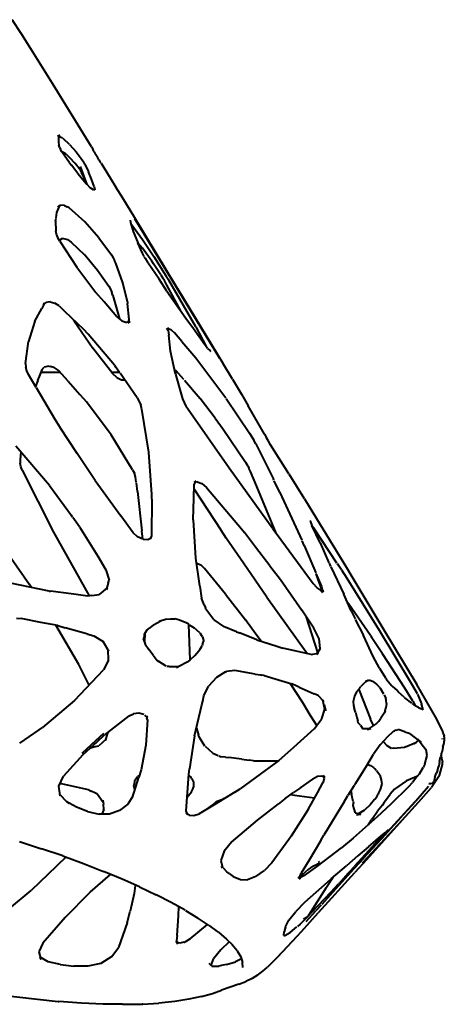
# Model space of a CAD drawing. Header units: millimetres. Extents: x -166 to 173, y 1304 to 2115.
# Tile 3 of 4: x 41 to 173, y 1304 to 1610. Entities that reach past the tile are written whole.
import ezdxf

# ---------------------------------------------------------------- set-up
doc = ezdxf.new("R2010")
doc.units = ezdxf.units.MM
doc.layers.add('E-LITE-EQPM', color=2, linetype='Continuous', lineweight=40, true_color=0xffff00)
doc.layers.add('G-IMPT', color=7, linetype='Continuous', lineweight=40)

# ---------------------------------------------------------------- blocks, each defined once
blk = doc.blocks.new('ZAHA LIGHT white pendant')
at = {"layer": 'E-LITE-EQPM'}
for p, q in [((53.56, -615.18), (47.61, -615.18)), ((72.05, -615.18), (69.56, -615.18)), ((89.99, -615.18), (89.16, -615.18))]:
    blk.add_line(p, q, dxfattribs=at)
at = {"layer": 'G-IMPT', "color": 250, "true_color": 0x404040}
for p, q in [((41.6, -510.27), (38.57, -505.67)), ((44.43, -514.75), (41.6, -510.27)), ((51.15, -525.5), (44.43, -514.75)), ((63.18, -545.1), (51.15, -525.5)), ((53.39, -541.46), (52.68, -541.97)), ((52.99, -542.07), (52.94, -543.72)), ((52.94, -543.72), (53.06, -544.51)), ((52.99, -542.07), (53.06, -541.98)), ((53.12, -541.88), (53.06, -541.98)), ((53.48, -541.98), (53.06, -541.98)), ((53.12, -541.88), (53.39, -541.46)), ((53.48, -541.98), (54.18, -542.38)), ((54.54, -542.6), (54.39, -542.51)), ((56.39, -544.36), (54.54, -542.6)), ((53.27, -545.2), (53.06, -544.51)), ((53.27, -545.2), (53.59, -545.92)), ((54.03, -546.66), (53.59, -545.92)), ((56.42, -550.09), (54.03, -546.66)), ((55.31, -547.37), (54.15, -546.66)), ((56.39, -544.36), (58.51, -546.73)), ((58.51, -546.73), (60.02, -548.71)), ((63.18, -545.1), (63.75, -546.11)), ((64.05, -546.63), (63.75, -546.11)), ((64.05, -546.63), (64.41, -547.26)), ((55.31, -547.37), (56.44, -548.42)), ((56.44, -548.42), (58.07, -550.24)), ((60.02, -548.71), (60.8, -549.92)), ((61.13, -550.53), (60.8, -549.92)), ((65.15, -548.52), (64.41, -547.26)), ((65.53, -549.17), (65.15, -548.52)), ((65.53, -549.17), (65.94, -549.84)), ((66.18, -550.22), (65.94, -549.84)), ((56.42, -550.09), (56.98, -550.8)), ((58.96, -553.43), (56.98, -550.8)), ((58.63, -550.96), (58.07, -550.24)), ((59.56, -552.18), (58.63, -550.96)), ((59.56, -552.18), (59.8, -552.54)), ((59.74, -551.25), (61.72, -556.76)), ((59.74, -551.25), (61.74, -556.78)), ((59.8, -552.54), (60.17, -553.18)), ((61.13, -550.53), (62.28, -552.9)), ((63.27, -555.2), (62.28, -552.9)), ((66.18, -550.22), (69, -554.73)), ((58.96, -553.43), (61.62, -556.66)), ((60.48, -553.83), (60.17, -553.18)), ((60.48, -553.83), (61.65, -556.66)), ((64.07, -557.42), (63.27, -555.2)), ((69, -554.73), (70.81, -557.64)), ((61.62, -556.66), (62.78, -557.83)), ((63.87, -558.5), (62.78, -557.83)), ((64.27, -558.52), (63.87, -558.5)), ((64.07, -557.42), (64.26, -558.5)), ((72.9, -561.06), (70.81, -557.64)), ((76.64, -567.15), (72.9, -561.06)), ((52.46, -565.55), (53.38, -563.34)), ((52.81, -563.78), (53.6, -563.2)), ((53.38, -563.34), (52.81, -563.78)), ((54.87, -563.29), (53.6, -563.2)), ((54.87, -563.29), (55.71, -563.75)), ((56.31, -564.09), (55.71, -563.75)), ((61.12, -568.39), (56.31, -564.09)), ((52.06, -568.19), (52.21, -567.25)), ((52.06, -568.19), (52.17, -571.15)), ((52.22, -567.16), (52.46, -565.55)), ((75.2, -567.89), (75.28, -568.61)), ((89.96, -589.05), (76.64, -567.15)), ((103.06, -610.81), (76.67, -567.43)), ((76.67, -567.43), (88.01, -586.06)), ((52.4, -572.22), (52.17, -571.15)), ((65.5, -573.34), (61.12, -568.39)), ((75.28, -568.61), (76.18, -571.4)), ((75.74, -569.38), (75.42, -569.03)), ((75.74, -569.38), (79.09, -573.9)), ((52.8, -573.31), (52.4, -572.22)), ((53.37, -574.41), (52.82, -573.35)), ((53.37, -574.41), (58.63, -582.47)), ((53.46, -574.31), (53.49, -574.22)), ((53.81, -573.82), (53.49, -574.22)), ((54.12, -573.43), (53.55, -573.9)), ((54.56, -573.61), (53.55, -573.9)), ((53.92, -573.68), (54.12, -573.43)), ((54.56, -573.61), (55.74, -573.9)), ((55.74, -573.9), (56.96, -574.68)), ((65.5, -573.34), (69.42, -578.68)), ((76.18, -571.4), (77.47, -574.61)), ((79.09, -573.9), (82.6, -579.2)), ((56.96, -574.68), (61.09, -578.64)), ((77.47, -574.61), (77.61, -574.91)), ((77.61, -574.91), (79.01, -576.61)), ((79.06, -578.17), (77.61, -574.91)), ((81.92, -580.56), (79.01, -576.61)), ((61.24, -578.79), (61.09, -578.64)), ((61.24, -578.79), (65.13, -583.42)), ((69.42, -578.68), (69.95, -579.53)), ((69.95, -579.53), (70.41, -580.39)), ((70.78, -581.24), (70.41, -580.39)), ((79.57, -579.17), (79.06, -578.17)), ((79.6, -579.22), (79.84, -579.64)), ((79.84, -579.64), (80.76, -581.16)), ((82.5, -581.44), (81.92, -580.56)), ((82.6, -579.2), (86.44, -585.25)), ((58.63, -582.47), (64.58, -590.31)), ((65.13, -583.42), (68.56, -588.41)), ((72.94, -587.38), (70.78, -581.24)), ((84.2, -586.21), (80.81, -581.24)), ((84.78, -584.88), (82.5, -581.45)), ((86.65, -589.89), (84.2, -586.21)), ((84.78, -584.88), (85.39, -585.84)), ((85.85, -586.62), (85.39, -585.84)), ((86.53, -587.8), (85.85, -586.62)), ((86.44, -585.25), (87.23, -586.54)), ((91.82, -594.37), (87.23, -586.54)), ((103.06, -610.81), (88.01, -586.06)), ((68.56, -588.41), (69.09, -589.34)), ((69.09, -589.34), (69.53, -590.29)), ((74.37, -593.21), (72.94, -587.38)), ((90.92, -596.01), (86.53, -587.8)), ((89.96, -589.05), (104.01, -612.22)), ((67.17, -593.23), (64.58, -590.31)), ((69.89, -591.22), (69.53, -590.29)), ((69.89, -591.22), (71.91, -598.51)), ((86.65, -589.89), (92.55, -598.35)), ((45.64, -599.19), (47.77, -595.3)), ((48.68, -593.61), (47.77, -595.3)), ((48.23, -594.15), (49.11, -593.45)), ((48.68, -593.61), (48.23, -594.15)), ((50.37, -593.27), (49.11, -593.45)), ((50.37, -593.27), (51.8, -593.63)), ((53.16, -594.49), (51.8, -593.63)), ((53.16, -594.49), (54.85, -596.11)), ((71.09, -597.84), (67.17, -593.23)), ((74.37, -593.21), (74.44, -593.75)), ((74.95, -598.7), (74.44, -593.75)), ((95.61, -601.02), (91.82, -594.37)), ((54.85, -596.11), (60.74, -601.75)), ((57.99, -599.3), (57.75, -598.88)), ((71.09, -597.84), (72.63, -599.11)), ((74.6, -599.82), (74.95, -598.7)), ((92.55, -598.35), (94.86, -601.49)), ((45.64, -599.19), (44.59, -602.53)), ((57.99, -599.3), (63.6, -607.6)), ((62.24, -603.26), (60.74, -601.75)), ((72.63, -599.11), (74.16, -599.63)), ((75.22, -599.31), (74.16, -599.63)), ((74.6, -599.82), (75.22, -599.31)), ((86.47, -601.82), (87.18, -601.31)), ((86.47, -601.82), (87.08, -601.6)), ((87.03, -602.12), (87.18, -601.31)), ((88.03, -602), (87.12, -601.62)), ((94.86, -601.49), (98.38, -606.52)), ((95.61, -601.02), (98.81, -607.07)), ((44.59, -602.53), (43.62, -605.49)), ((70.34, -612.86), (62.24, -603.26)), ((87.03, -602.12), (87.25, -603.62)), ((87.78, -608.56), (87.25, -603.62)), ((88.03, -602), (88.95, -602.83)), ((91.25, -605.5), (88.95, -602.83)), ((42.73, -612.34), (43.62, -605.49)), ((69.8, -615.59), (63.6, -607.6)), ((91.25, -605.5), (95.57, -610.59)), ((99.28, -607.67), (98.38, -606.52)), ((99.28, -607.67), (99.97, -608.34)), ((89.25, -615.69), (87.78, -608.56)), ((95.57, -610.59), (97.21, -612.63)), ((99.97, -608.34), (100.21, -608.38)), ((100.03, -608.59), (100.3, -608.41)), ((100.3, -608.41), (100.21, -608.38)), ((42.73, -612.34), (42.8, -613.46)), ((43.1, -614.61), (42.8, -613.46)), ((46.61, -617.62), (47.99, -614.08)), ((47.57, -614.55), (48.51, -613.55)), ((47.57, -614.55), (47.99, -614.08)), ((49.95, -613.19), (48.51, -613.55)), ((49.95, -613.19), (50.45, -613.3)), ((51.57, -613.6), (50.45, -613.3)), ((51.57, -613.6), (53.05, -614.66)), ((70.34, -612.86), (70.69, -613.35)), ((71.96, -615.18), (70.69, -613.35)), ((88.93, -614.16), (89.2, -614.38)), ((97.21, -612.63), (104.93, -623.03)), ((106.99, -617.24), (104.01, -612.22)), ((43.62, -615.76), (43.1, -614.61)), ((46.03, -619.8), (43.62, -615.76)), ((55.99, -617.87), (53.05, -614.66)), ((71.08, -616.76), (69.8, -615.59)), ((71.08, -616.76), (72.49, -617.39)), ((77.42, -623.06), (72.11, -615.39)), ((89.26, -615.71), (91.52, -623.38)), ((91.92, -617.36), (89.4, -614.54)), ((46.61, -617.62), (45.85, -619.5)), ((46.03, -619.8), (51.89, -629.62)), ((55.99, -617.87), (59.64, -621.95)), ((72.49, -617.39), (73.42, -617.39)), ((92.09, -617.57), (96.96, -623.28)), ((106.99, -617.24), (109.75, -621.86)), ((59.64, -621.95), (61.66, -624.25)), ((77.42, -623.06), (78.06, -624.19)), ((101.61, -629.33), (96.96, -623.28)), ((105.07, -623.25), (112.27, -633.97)), ((109.75, -621.86), (111.82, -625.53)), ((69.32, -634.54), (61.66, -624.25)), ((78.06, -624.19), (78.54, -625.33)), ((78.84, -626.43), (78.54, -625.33)), ((91.52, -623.38), (91.96, -624.47)), ((91.96, -624.47), (92.53, -625.58)), ((93.21, -626.68), (92.53, -625.58)), ((116.88, -634.33), (111.82, -625.53)), ((80.99, -639.91), (78.86, -626.53)), ((105.94, -644.9), (93.21, -626.68)), ((101.61, -629.33), (104.11, -632.72)), ((51.89, -629.62), (53.36, -632.08)), ((58.78, -640.33), (53.36, -632.08)), ((75.99, -645.35), (69.32, -634.54)), ((104.11, -632.72), (110.86, -642.67)), ((112.27, -633.98), (112.98, -635.09)), ((112.98, -635.09), (113.63, -636.21)), ((116.88, -634.33), (117.51, -635.4)), ((118.17, -636.5), (117.51, -635.4)), ((50.19, -650.2), (39.77, -638)), ((114.21, -637.29), (113.63, -636.21)), ((114.21, -637.29), (119.72, -648.29)), ((118.84, -637.58), (118.17, -636.5)), ((124.47, -646.58), (118.84, -637.58)), ((41.33, -639.83), (41.06, -642.2)), ((64.35, -648.7), (58.78, -640.33)), ((82, -653.04), (80.99, -639.91)), ((41.06, -642.2), (41.1, -643.28)), ((41.33, -644.37), (41.1, -643.28)), ((41.75, -645.45), (41.33, -644.37)), ((110.86, -642.67), (111.1, -643.06)), ((111.73, -644.15), (111.1, -643.06)), ((111.73, -644.15), (112.1, -644.84)), ((41.75, -645.45), (51.42, -664.72)), ((75.99, -645.35), (76.52, -646.44)), ((76.91, -647.54), (76.52, -646.44)), ((77.12, -649.17), (76.91, -647.54)), ((119.48, -663.67), (105.94, -644.9)), ((112.61, -645.92), (112.1, -644.84)), ((114.52, -650.54), (112.61, -645.92)), ((129.31, -654.33), (124.54, -646.69)), ((50.19, -650.2), (56.98, -659.57)), ((64.35, -648.7), (72.31, -659.62)), ((77.51, -652.04), (77.15, -649.36)), ((95.39, -649.2), (94.97, -649.31)), ((95.02, -654.14), (95.11, -649.82)), ((95.57, -648.81), (95.09, -649.21)), ((95.57, -648.81), (95.11, -649.82)), ((96.05, -649.04), (95.39, -649.2)), ((96.05, -649.04), (97.48, -649.57)), ((97.48, -649.57), (98.9, -650.8)), ((98.9, -650.8), (109.8, -663.68)), ((120.53, -665.06), (114.52, -650.54)), ((119.85, -648.56), (119.72, -648.29)), ((121.71, -652.38), (119.95, -648.75)), ((77.51, -652.04), (78.86, -664.27)), ((81.99, -654.49), (82, -653.04)), ((95.08, -651.39), (103.36, -663.97)), ((121.71, -652.38), (128.54, -667.15)), ((81.99, -654.49), (81.8, -665.81)), ((94.76, -660.88), (95.02, -654.14)), ((129.31, -654.33), (130.79, -656.71)), ((130.79, -656.71), (142.35, -675.72)), ((57.33, -660.04), (56.98, -659.57)), ((76.16, -664.88), (72.31, -659.62)), ((59.51, -663.05), (57.44, -660.19)), ((59.51, -663.05), (65.16, -672.18)), ((94.76, -660.88), (95.46, -672.73)), ((131.02, -661.39), (131.38, -661.17)), ((131.3, -661.33), (131.24, -661.49)), ((131.24, -661.49), (131.64, -662.6)), ((131.3, -661.33), (131.38, -661.17)), ((134.22, -668.05), (131.64, -662.6)), ((132.24, -663.51), (131.77, -662.88)), ((134.49, -666.99), (131.84, -663.01)), ((51.42, -664.72), (62.48, -684.47)), ((77.52, -666.14), (76.16, -664.88)), ((79.13, -666.87), (78.86, -664.27)), ((81.8, -665.81), (81.42, -666.79)), ((105.05, -666.61), (103.36, -663.97)), ((109.8, -663.68), (110.74, -664.82)), ((114.15, -669.33), (110.74, -664.82)), ((119.48, -663.67), (120.81, -665.42)), ((120.81, -665.42), (132.04, -680.66)), ((139.42, -674.33), (132.24, -663.51)), ((79.16, -666.87), (77.52, -666.14)), ((79.23, -666.88), (80.71, -666.96)), ((80.71, -666.96), (81.79, -666.42)), ((81.79, -666.42), (81.47, -666.8)), ((110.37, -674.33), (105.05, -666.61)), ((128.55, -667.19), (128.54, -667.15)), ((129.27, -668.84), (128.63, -667.36)), ((129.27, -668.84), (132.82, -677.35)), ((134.22, -668.05), (136.94, -674.2)), ((139.38, -674.33), (134.62, -667.19)), ((65.16, -672.18), (67.72, -676.36)), ((118.6, -675.16), (114.15, -669.33)), ((38.24, -672.73), (43.96, -680.97)), ((95.46, -672.73), (96.58, -679.88)), ((95.84, -674.28), (97.14, -674.89)), ((97.14, -674.89), (98.35, -675.99)), ((117.62, -684.86), (110.37, -674.34)), ((118.6, -675.16), (121.85, -679.45)), ((137, -674.33), (137.46, -675.37)), ((140.79, -676.45), (139.51, -674.53)), ((140.82, -676.45), (139.54, -674.51)), ((67.72, -676.36), (68.66, -679.61)), ((104.83, -683.99), (98.35, -675.99)), ((132.9, -677.55), (134.58, -681.58)), ((134.8, -682.84), (132.92, -677.6)), ((137.5, -675.45), (141.52, -683.96)), ((140.82, -676.45), (142.46, -679.03)), ((142.35, -675.72), (144.06, -678.52)), ((50.07, -683), (38.08, -680.5)), ((44.57, -681.86), (43.96, -680.97)), ((68.38, -680.58), (67.78, -682.57)), ((68.38, -680.58), (68.66, -679.61)), ((96.58, -679.88), (96.79, -681.33)), ((121.85, -679.45), (128.47, -688.96)), ((133.28, -682.01), (132.04, -680.66)), ((142.46, -679.03), (152.57, -695.15)), ((144.06, -678.52), (153.98, -695.01)), ((50.07, -683), (50.52, -683.06)), ((57.69, -683.97), (50.52, -683.06)), ((62.06, -684.54), (57.69, -683.97)), ((63.33, -684.33), (62.06, -684.54)), ((63.33, -684.33), (65.56, -684.05)), ((67.49, -682.51), (65.56, -684.05)), ((67.49, -682.51), (68.04, -682.08)), ((68.04, -682.08), (67.78, -682.57)), ((96.81, -681.48), (97.33, -685.17)), ((104.83, -683.99), (111.08, -691.89)), ((134.48, -682.81), (133.28, -682.01)), ((134.48, -682.81), (135.32, -682.9)), ((134.58, -681.58), (134.9, -682.79)), ((134.66, -683.38), (134.9, -682.79)), ((134.66, -683.38), (135.32, -682.9)), ((143.81, -689.09), (141.52, -683.96)), ((98.15, -687.21), (97.33, -685.17)), ((98.15, -687.21), (98.58, -688.2)), ((117.62, -684.86), (130.26, -702.42)), ((142.64, -686.46), (143.1, -687.09)), ((149.79, -696.79), (143.1, -687.09)), ((98.72, -688.62), (98.58, -688.2)), ((101.2, -691.88), (98.72, -688.62)), ((132.27, -694.52), (128.47, -688.96)), ((143.81, -689.09), (145.02, -691.64)), ((39.94, -691.38), (41.38, -691.51)), ((47.5, -692.7), (41.38, -691.51)), ((52.81, -693.69), (47.5, -692.7)), ((59.31, -705.82), (52.13, -693.57)), ((82.52, -693.43), (81.33, -694.4)), ((82.52, -693.43), (84.71, -692.23)), ((86.48, -691.73), (84.27, -692.42)), ((84.27, -692.42), (84.71, -692.23)), ((86.48, -691.73), (87.74, -691.57)), ((87.74, -691.57), (89.1, -691.65)), ((90.23, -691.91), (89.1, -691.65)), ((92.56, -692.83), (90.23, -691.91)), ((93.39, -693.31), (92.56, -692.83)), ((93.86, -704.28), (93.47, -693.33)), ((93.59, -693.43), (95.08, -694.37)), ((101.2, -691.88), (104.25, -693.99)), ((114.26, -696.32), (111.08, -691.89)), ((133.47, -702.02), (129.92, -691.09)), ((145.12, -691.82), (147.62, -696.8)), ((52.81, -693.69), (55.01, -694.35)), ((62.04, -696.34), (55.01, -694.35)), ((62.04, -696.34), (63.93, -696.86)), ((79.59, -696.39), (79.56, -697.19)), ((79.59, -696.39), (79.7, -696.21)), ((80.43, -695.09), (79.7, -696.21)), ((79.77, -696.1), (79.71, -698.95)), ((80.43, -695.09), (81.33, -694.4)), ((96.81, -695.92), (95.08, -694.37)), ((97.66, -697.19), (96.92, -696.09)), ((108.25, -695.6), (104.25, -693.99)), ((108.25, -695.6), (109.21, -696)), ((114.54, -698.15), (109.21, -696)), ((115.88, -698.57), (114.28, -696.34)), ((133.89, -697.83), (132.27, -694.52)), ((152.57, -695.15), (162.56, -711.75)), ((153.98, -695.01), (164.17, -711.97)), ((63.93, -696.86), (66.85, -698.69)), ((68.25, -701.15), (66.85, -698.69)), ((79.39, -697.98), (79.56, -697.19)), ((79.39, -697.98), (79.87, -699.45)), ((79.87, -699.45), (81.06, -701.1)), ((97.71, -699.62), (97.57, -700.01)), ((97.66, -697.19), (97.95, -698.3)), ((97.71, -699.62), (97.99, -698.66)), ((97.95, -698.3), (97.99, -698.66)), ((114.54, -698.15), (120.73, -700.13)), ((134.16, -700.81), (133.89, -697.83)), ((150.68, -703.33), (147.62, -696.8)), ((149.79, -696.79), (150.25, -697.46)), ((153.59, -702.48), (150.25, -697.46)), ((68.25, -701.15), (68.54, -701.63)), ((68.54, -701.63), (68.43, -701.16)), ((68.5, -704.4), (68.43, -701.16)), ((82.32, -702.9), (81.06, -701.1)), ((95.27, -702.94), (96.52, -701.56)), ((96.53, -701.55), (96.81, -701.14)), ((96.81, -701.14), (97.57, -700.01)), ((120.73, -700.13), (122.62, -700.76)), ((126.74, -701.64), (122.62, -700.76)), ((131.4, -702.67), (126.74, -701.64)), ((131.4, -702.67), (133.63, -702.25)), ((134.16, -700.81), (133.07, -702.71)), ((133.63, -702.25), (133.07, -702.71)), ((160.46, -713.14), (153.59, -702.48)), ((62.46, -712.2), (59.31, -705.82)), ((68.5, -704.4), (66.96, -707.41)), ((82.32, -702.9), (83.57, -704.5)), ((83.57, -704.5), (84.11, -704.83)), ((86.44, -706.34), (84.11, -704.83)), ((90.13, -706.43), (93.36, -704.72)), ((93.74, -704.4), (93.36, -704.72)), ((95.27, -702.94), (93.74, -704.4)), ((152.62, -706.92), (150.68, -703.33)), ((65.24, -709.27), (66.96, -707.41)), ((87.31, -706.4), (86.56, -706.42)), ((87.31, -706.4), (90.28, -706.4)), ((89.62, -706.68), (90.28, -706.4)), ((89.62, -706.68), (90.13, -706.43)), ((104.85, -708.04), (102.01, -709.86)), ((104.85, -708.04), (105.17, -707.99)), ((107.72, -707.6), (105.17, -707.99)), ((114.06, -708.73), (107.72, -707.6)), ((114.06, -708.73), (115.75, -709.01)), ((152.62, -706.92), (154.47, -709.93)), ((57.99, -716.9), (65.24, -709.27)), ((102.01, -709.86), (99.56, -712.49)), ((115.75, -709.01), (115.97, -709.05)), ((116.78, -709.18), (115.97, -709.05)), ((116.78, -709.18), (121.26, -710.55)), ((121.26, -710.55), (125.41, -711.79)), ((124.94, -711.65), (128.64, -717.4)), ((126.95, -712.49), (125.41, -711.79)), ((146.81, -712.6), (148.22, -711.29)), ((148.28, -710.94), (149.18, -710.65)), ((148.28, -710.94), (149.56, -710.68)), ((148.29, -711.24), (148.97, -710.79)), ((149.18, -710.65), (148.97, -710.79)), ((149.56, -710.68), (149.66, -710.69)), ((149.66, -710.69), (150.42, -710.99)), ((150.42, -710.99), (151.68, -711.91)), ((152.65, -712.85), (151.68, -711.91)), ((154.54, -710.06), (154.65, -710.23)), ((154.65, -710.23), (154.91, -710.52)), ((154.91, -710.52), (156.36, -712.3)), ((162.56, -711.75), (164.27, -714.8)), ((98.13, -715.52), (99.56, -712.49)), ((127.69, -712.82), (126.95, -712.49)), ((127.69, -712.82), (132.34, -714.88)), ((133.56, -715.42), (132.34, -714.88)), ((145.45, -714.3), (144.85, -715.61)), ((145.45, -714.3), (146.39, -713.26)), ((146.17, -713.51), (149.79, -722.78)), ((146.39, -713.26), (146.48, -713.12)), ((146.48, -713.12), (146.75, -712.7)), ((152.65, -712.85), (152.95, -713.25)), ((153.97, -715.03), (152.95, -713.25)), ((156.36, -712.3), (156.71, -712.59)), ((156.71, -712.59), (157.98, -713.78)), ((158.55, -714.32), (157.98, -713.78)), ((160.25, -715.96), (158.55, -714.32)), ((163, -717.12), (160.46, -713.14)), ((170.42, -722.73), (164.17, -711.97)), ((164.37, -714.98), (165.66, -718.02)), ((57.99, -716.9), (47.99, -725.38)), ((97.51, -718.33), (97.76, -717.2)), ((97.77, -717.14), (98.13, -715.52)), ((128.64, -717.4), (130.63, -720.63)), ((135.35, -717.27), (133.56, -715.42)), ((134.88, -716.75), (135.35, -717.27)), ((134.88, -716.75), (135.5, -719.64)), ((144.85, -715.61), (144.49, -717.24)), ((144.49, -717.24), (144.6, -718.54)), ((154.04, -715.18), (154.55, -716.3)), ((154.74, -716.89), (154.55, -716.3)), ((154.77, -717.84), (154.63, -719.21)), ((154.77, -717.84), (154.74, -716.89)), ((160.25, -715.96), (160.48, -716.12)), ((162.65, -717.76), (160.48, -716.12)), ((162.74, -717.83), (163.65, -718.56)), ((163.85, -718.46), (163.04, -717.2)), ((166.2, -719.89), (165.66, -718.02)), ((74.7, -721.81), (76.26, -721.06)), ((77.95, -720.87), (76.26, -721.06)), ((79.45, -721.29), (77.95, -720.87)), ((95.24, -727.87), (97.51, -718.33)), ((133.19, -724.67), (130.63, -720.63)), ((135.5, -719.64), (134.67, -722.49)), ((135.96, -720.17), (135.57, -718.28)), ((135.94, -720.04), (135.57, -718.28)), ((135.96, -720.17), (135.94, -720.04)), ((144.6, -718.54), (144.81, -719.19)), ((145.16, -720.52), (144.81, -719.19)), ((145.16, -720.52), (145.6, -722.23)), ((154.08, -720.85), (153.83, -721.23)), ((154.43, -720.18), (154.08, -720.85)), ((154.43, -720.18), (154.63, -719.21)), ((163.72, -718.6), (163.65, -718.56)), ((164.78, -719.13), (163.72, -718.6)), ((163.85, -718.46), (164, -718.74)), ((164.78, -719.13), (165.35, -719.44)), ((166.2, -719.89), (165.35, -719.44)), ((74.7, -721.81), (67.31, -727.59)), ((79.65, -721.48), (80.47, -722.22)), ((80.62, -722.94), (80.07, -730.83)), ((80.26, -721.66), (80.47, -722.22)), ((80.26, -721.66), (80.45, -722.32)), ((80.62, -722.94), (80.45, -722.32)), ((132.49, -725.62), (134.6, -722.76)), ((134.67, -722.49), (134.6, -722.76)), ((145.6, -722.23), (145.89, -723.22)), ((146.04, -723.85), (145.89, -723.22)), ((146.72, -724.61), (146.04, -723.85)), ((151.72, -724.04), (149.26, -725.76)), ((150.75, -724.72), (149.79, -722.78)), ((151.72, -724.04), (152.39, -723.38)), ((152.39, -723.38), (153.02, -722.48)), ((153.83, -721.23), (153.02, -722.48)), ((172.27, -726.58), (170.42, -722.73)), ((40.93, -730.2), (46.98, -726.08)), ((46.98, -726.08), (47.99, -725.38)), ((60.35, -733.27), (67.02, -727.11)), ((64.55, -729.39), (67.02, -727.11)), ((68.34, -726.78), (67.51, -729.36)), ((95.79, -725.56), (96.49, -727.75)), ((125.03, -732.33), (132.49, -725.62)), ((146.72, -724.61), (147.49, -725.79)), ((148.24, -725.76), (147.49, -725.79)), ((149.94, -725.76), (148.24, -725.76)), ((149.94, -725.76), (148.83, -726.03)), ((155.06, -728.24), (156.95, -726.45)), ((156.95, -726.45), (157.3, -726.34)), ((157.84, -726.16), (157.3, -726.34)), ((157.84, -726.16), (158.32, -725.99)), ((160.47, -726.69), (158.39, -725.96)), ((160.47, -726.69), (161.82, -727.13)), ((161.82, -727.13), (162.08, -727.2)), ((165.53, -729.88), (162.08, -727.2)), ((172.44, -727.05), (172.27, -726.58)), ((172.54, -727.38), (172.44, -727.05)), ((64.55, -729.39), (60.35, -733.27)), ((64.91, -729.84), (60.55, -733.83)), ((64.91, -729.84), (67.3, -727.59)), ((67.75, -728.94), (65.45, -731)), ((67.75, -728.94), (67.51, -729.36)), ((95.24, -727.87), (93.66, -738.13)), ((96.71, -728.39), (96.49, -727.75)), ((98.42, -731.14), (96.71, -728.39)), ((155.06, -728.24), (152.81, -730.73)), ((153.8, -729.63), (155.01, -730.99)), ((160.73, -731.36), (164.13, -729.88)), ((163.35, -730.38), (164.13, -729.88)), ((164.68, -729.22), (163.39, -730.35)), ((164.43, -728.83), (165.53, -729.88)), ((164.43, -728.83), (164.92, -729.43)), ((164.92, -729.43), (166.31, -731.21)), ((172.04, -728.76), (172.1, -728.92)), ((172.54, -727.38), (172.74, -727.92)), ((172.6, -730.46), (172.68, -729.97)), ((172.67, -728.19), (172.74, -727.92)), ((172.67, -728.19), (172.67, -729.55)), ((172.68, -729.97), (172.67, -729.55)), ((62.96, -731.62), (63.94, -731.36)), ((63.94, -731.36), (65.45, -731)), ((80.07, -730.83), (78.61, -738.45)), ((100.87, -733.31), (98.56, -731.27)), ((100.87, -733.31), (102.55, -733.97)), ((125.03, -732.33), (121.33, -735.54)), ((152.81, -730.73), (150.79, -733.59)), ((156.4, -731.8), (155.01, -730.99)), ((156.85, -731.76), (156.4, -731.8)), ((156.85, -731.76), (160.46, -731.48)), ((160.73, -731.36), (160.46, -731.48)), ((163.35, -730.38), (163.39, -730.35)), ((166.31, -731.21), (167.13, -732.27)), ((167.39, -734.02), (167.13, -732.27)), ((171.74, -733.99), (172.03, -732.76)), ((171.86, -733.7), (171.89, -733.33)), ((172.29, -731.39), (172.03, -732.76)), ((172.29, -731.39), (172.6, -730.46)), ((60.55, -733.83), (55.58, -739.3)), ((102.76, -734.07), (103.46, -734.4)), ((104.81, -734.56), (103.46, -734.4)), ((104.81, -734.56), (105.84, -734.69)), ((109.86, -735.19), (105.84, -734.69)), ((109.86, -735.19), (112.16, -735.47)), ((113.54, -735.64), (112.16, -735.47)), ((113.54, -735.64), (121.19, -735.64)), ((121.33, -735.54), (114.06, -740.99)), ((148.66, -737.16), (150.79, -733.59)), ((166.69, -736.69), (167.39, -734.02)), ((171.21, -736.23), (171.14, -736.55)), ((171.22, -735.9), (171.16, -736.55)), ((171.22, -735.9), (171.57, -734.42)), ((171.74, -733.99), (171.57, -734.42)), ((171.96, -735.13), (171.86, -733.7)), ((171.96, -735.13), (172.16, -736.13)), ((172.15, -736.84), (172.16, -736.13)), ((55.58, -739.3), (54.52, -740.46)), ((78.61, -738.45), (77.93, -740.75)), ((93.39, -739.76), (93.66, -738.13)), ((145.29, -742.59), (148.66, -737.16)), ((149.03, -736.78), (149.8, -737.09)), ((149.8, -737.09), (150.79, -737.72)), ((151.2, -738.11), (150.79, -737.72)), ((151.6, -738.63), (151.2, -738.11)), ((152.74, -740.13), (151.69, -738.76)), ((165.05, -739.66), (166.21, -737.76)), ((166.69, -736.69), (166.21, -737.76)), ((170.58, -738.7), (170.25, -739.61)), ((170.58, -738.7), (170.9, -737.62)), ((170.9, -737.62), (171.01, -737.33)), ((171.16, -736.56), (171.01, -737.33)), ((171.26, -740.22), (172.15, -736.84)), ((53.08, -743.49), (54.52, -740.46)), ((76.57, -741.87), (76.43, -743.03)), ((76.46, -745.44), (77.93, -740.75)), ((76.57, -741.87), (77.23, -740.91)), ((77.23, -740.91), (77.49, -740.54)), ((78.12, -740.07), (77.49, -740.54)), ((92.65, -751.15), (93.39, -739.76)), ((93.59, -740.32), (94.21, -740.87)), ((94.41, -741.28), (94.21, -740.87)), ((94.41, -741.28), (94.85, -742.28)), ((94.85, -742.28), (94.93, -743.86)), ((114.06, -740.99), (109.36, -744.38)), ((128.13, -744.03), (131.92, -741.32)), ((133.41, -740.58), (131.92, -741.32)), ((133.36, -745.63), (135.06, -742.45)), ((134.74, -740.41), (133.41, -740.58)), ((135.65, -740.85), (134.74, -740.41)), ((135.43, -741.18), (135.06, -742.45)), ((135.65, -740.85), (135.15, -740.25)), ((135.15, -740.25), (135.43, -741.18)), ((152.74, -740.13), (153.11, -741.53)), ((153.11, -741.53), (153.2, -742.3)), ((153.2, -742.3), (153.31, -742.92)), ((160.99, -741.84), (157.31, -744.44)), ((163.47, -740.85), (160.99, -741.84)), ((161.68, -743.62), (162.86, -742.41)), ((164.25, -740.66), (162.86, -742.41)), ((164.38, -740.47), (163.47, -740.85)), ((165.05, -739.66), (164.25, -740.66)), ((169.85, -742.37), (168.73, -743.93)), ((169.28, -742.6), (169.48, -742.11)), ((169.79, -740.82), (169.48, -742.11)), ((169.79, -740.82), (170.25, -739.61)), ((171.26, -740.22), (169.85, -742.37)), ((53.37, -745.73), (53.08, -743.49)), ((53.47, -742.66), (53.82, -742.73)), ((53.82, -742.73), (62.22, -744.54)), ((62.22, -744.54), (63.16, -745.08)), ((64.47, -745.73), (63.16, -745.08)), ((76.1, -746.61), (76.46, -745.44)), ((76.39, -743.43), (76.43, -743.03)), ((76.69, -744.7), (76.39, -743.43)), ((92.93, -746.93), (94.29, -745.3)), ((94.29, -745.3), (94.71, -744.47)), ((94.71, -744.47), (94.93, -743.86)), ((107.76, -745.4), (101.3, -749.34)), ((107.76, -745.4), (109.36, -744.38)), ((123.28, -747.43), (125.98, -745.54)), ((128.13, -744.03), (125.98, -745.54)), ((144.8, -743.35), (142.83, -746.39)), ((143.8, -745.22), (143.75, -744.97)), ((143.8, -745.22), (143.96, -746.05)), ((145.29, -742.59), (144.89, -743.21)), ((152.35, -745.84), (152.89, -744.58)), ((152.89, -744.58), (153.32, -743.22)), ((153.32, -743.22), (153.31, -742.92)), ((157.31, -744.44), (155.96, -745.97)), ((156.21, -749.01), (161.68, -743.62)), ((167.84, -743.6), (163.9, -748.16)), ((164.77, -748.54), (168.73, -743.93)), ((167.95, -742.86), (169.28, -742.6)), ((168.34, -742.72), (167.95, -742.86)), ((168.34, -742.72), (168.53, -742.63)), ((53.36, -746.09), (55.43, -748.34)), ((53.36, -746.09), (53.47, -746.53)), ((53.47, -746.53), (53.37, -745.78)), ((55.43, -748.34), (56.25, -748.79)), ((65.1, -746.04), (64.47, -745.73)), ((65.1, -746.04), (66.88, -748.51)), ((66.75, -747.89), (66.9, -749.16)), ((66.75, -747.89), (66.88, -748.51)), ((76.1, -746.61), (74.51, -749.13)), ((101.87, -748.45), (100.54, -749.52)), ((102.2, -748.33), (101.87, -748.45)), ((103.66, -747.76), (102.2, -748.33)), ((103.66, -747.76), (104.56, -747.3)), ((123.28, -747.43), (121.13, -749.14)), ((126.22, -746.39), (125.02, -746.21)), ((132.45, -747.28), (126.22, -746.39)), ((130.51, -750.78), (133.36, -745.63)), ((141.67, -748.38), (135.31, -758.71)), ((141.67, -748.38), (142.83, -746.39)), ((144.5, -748.33), (143.96, -746.05)), ((144.5, -748.33), (144.52, -748.76)), ((151.07, -747.69), (149.68, -749.31)), ((151.16, -747.59), (151.75, -746.87)), ((151.75, -746.87), (152.26, -746.02)), ((152.35, -745.84), (152.26, -746.02)), ((153, -759.96), (163.71, -748.33)), ((163.71, -748.33), (153.24, -759.91)), ((154.11, -748.46), (153.55, -749.4)), ((154.11, -748.46), (155.1, -747.13)), ((155.12, -747.11), (155.96, -745.97)), ((158.87, -753.68), (163.9, -748.16)), ((159.71, -754.12), (164.77, -748.54)), ((58.6, -750.02), (56.25, -748.79)), ((62.03, -751.35), (58.6, -750.02)), ((62.03, -751.35), (65.63, -752.24)), ((67.06, -750.73), (66.38, -752.24)), ((67.06, -750.73), (66.9, -749.16)), ((71.92, -751.13), (68.8, -752.26)), ((74.51, -749.13), (71.92, -751.13)), ((93.01, -752.35), (92.65, -751.15)), ((101.3, -749.34), (96.69, -752.07)), ((99.33, -750.51), (100.54, -749.52)), ((114.74, -754.06), (121.13, -749.14)), ((130.51, -750.78), (125.19, -759.09)), ((144.49, -749.57), (144.52, -748.76)), ((145.11, -751.58), (144.49, -749.57)), ((145.12, -751.84), (145.11, -751.58)), ((147.22, -751.44), (145.52, -752.47)), ((147.22, -751.44), (148.06, -750.87)), ((149.68, -749.31), (148.06, -750.87)), ((150.49, -753.56), (152.01, -751.31)), ((151.95, -753.06), (156.21, -749.01)), ((153.55, -749.4), (152.01, -751.31)), ((68.8, -752.26), (65.63, -752.24)), ((92.55, -751.83), (93.58, -752.55)), ((92.55, -751.83), (93.01, -752.35)), ((93.58, -752.55), (94.96, -752.64)), ((94.96, -752.64), (96.69, -752.07)), ((106.72, -760.89), (114.74, -754.06)), ((151.95, -753.06), (144.4, -759.67)), ((145.12, -751.84), (146.23, -752.04)), ((145.52, -752.47), (146.78, -752.2)), ((146.45, -752.08), (146.78, -752.2)), ((159.71, -754.12), (147.34, -767.31)), ((159.71, -754.12), (148.54, -766.4)), ((149.19, -755.48), (150.13, -754.03)), ((150.49, -753.56), (150.13, -754.03)), ((153, -759.96), (158.82, -753.73)), ((159.71, -754.12), (153.82, -760.45)), ((154.78, -757.64), (153.73, -758.42)), ((155.42, -757.42), (154.78, -757.64)), ((155.42, -757.42), (155.1, -757.09)), ((40.87, -760.71), (47.75, -762.95)), ((124.47, -760.07), (119.17, -767.32)), ((125.19, -759.09), (124.47, -760.07)), ((134.37, -760.38), (130.8, -766.45)), ((134.37, -760.38), (135.31, -758.71)), ((144.4, -759.67), (140.78, -762.7)), ((144.89, -768.89), (153.32, -759.73)), ((144.89, -768.92), (153.24, -759.91)), ((152.43, -760.06), (144.89, -768.37)), ((145.68, -767.62), (153.28, -759.22)), ((147.34, -767.31), (153.82, -760.45)), ((149.22, -762.34), (153.73, -758.42)), ((152.43, -760.06), (154.13, -758.12)), ((153.28, -759.22), (153.88, -758.5)), ((154.26, -758.03), (153.88, -758.5)), ((54.37, -765.18), (47.75, -762.95)), ((104.37, -763.74), (103.37, -766.63)), ((106.72, -760.89), (104.37, -763.74)), ((139.12, -764.02), (140.78, -762.7)), ((149.22, -762.34), (145.88, -765.13)), ((52.68, -768.06), (55.31, -765.51)), ((54.37, -765.18), (60.78, -767.56)), ((103.37, -766.63), (103.94, -768.78)), ((130.8, -766.45), (128.35, -770.5)), ((133.34, -768.36), (139.12, -764.02)), ((133.95, -767.3), (133.64, -766.87)), ((133.93, -767.21), (133.64, -766.87)), ((145.88, -765.13), (142.38, -768.22)), ((144.89, -769.01), (147.74, -765.87)), ((148.54, -766.4), (145, -770.3)), ((52.39, -768.34), (44.54, -775.9)), ((52.68, -768.06), (52.39, -768.34)), ((60.78, -767.56), (66.93, -770.02)), ((103.49, -768.34), (103.91, -768.83)), ((103.49, -768.34), (103.93, -768.8)), ((104.05, -768.92), (105.2, -770.13)), ((114.27, -771.53), (116.92, -769.68)), ((119.17, -767.32), (116.92, -769.68)), ((130.5, -769.4), (128.63, -771.07)), ((129.38, -771.21), (133.34, -768.36)), ((131.96, -768.33), (130.5, -769.4)), ((131.96, -768.33), (133.3, -767.69)), ((133.83, -767.61), (133.3, -767.69)), ((133.63, -768.14), (133.95, -767.3)), ((137.29, -777.36), (144.81, -769.09)), ((137.74, -772.22), (142.38, -768.22)), ((144.74, -768.64), (140.32, -773.44)), ((141.52, -772.56), (144.8, -768.99)), ((141.52, -772.56), (144.8, -769.01)), ((144.73, -768.54), (141.78, -771.79)), ((145.68, -767.62), (144.89, -768.48)), ((62.81, -776.45), (69.09, -770.91)), ((72.71, -772.4), (66.93, -770.02)), ((78.16, -774.81), (72.71, -772.4)), ((105.93, -770.64), (105.2, -770.13)), ((105.93, -770.64), (107.23, -771.55)), ((107.23, -771.55), (109.5, -772.51)), ((109.5, -772.51), (111.68, -772.56)), ((114.27, -771.53), (111.68, -772.56)), ((128.06, -772.39), (127.39, -771.81)), ((127.87, -771.69), (128.35, -770.5)), ((128.63, -771.07), (127.87, -771.73)), ((128.01, -772.21), (127.87, -771.69)), ((128.06, -772.39), (128.01, -772.21)), ((129.38, -771.21), (128.14, -771.85)), ((144.89, -770.43), (133.63, -782.85)), ((135.98, -775.19), (138.23, -771.8)), ((136.42, -773.42), (137.74, -772.22)), ((37.8, -781.46), (44.54, -775.9)), ((76.78, -774.36), (76.51, -776.87)), ((78.16, -774.81), (83.27, -777.25)), ((136.42, -773.42), (129.38, -779.64)), ((135.98, -775.19), (130.61, -783.63)), ((137.52, -776.45), (139.9, -773.89)), ((140.19, -773.57), (139.9, -773.89)), ((140.19, -773.57), (140.32, -773.44)), ((55.05, -784.25), (62.81, -776.45)), ((76.51, -776.87), (75.24, -782.35)), ((87.97, -779.65), (83.27, -777.25)), ((137.52, -776.45), (129.52, -784.82)), ((137.29, -777.36), (134.68, -780.25)), ((92.26, -782.03), (87.97, -779.65)), ((90.2, -783.66), (90.36, -780.97)), ((92.37, -782.09), (96.14, -784.36)), ((129.38, -779.64), (126.65, -782.41)), ((129.9, -785.53), (132.91, -782.21)), ((134.52, -780.42), (132.91, -782.21)), ((55.05, -784.25), (48.12, -792.28)), ((74.32, -785.9), (75.24, -782.35)), ((89.77, -789.91), (90.19, -783.74)), ((99.59, -786.64), (96.14, -784.36)), ((123.4, -787.17), (124.48, -785.13)), ((124.48, -785.13), (126.65, -782.41)), ((129.52, -784.82), (127.96, -786.31)), ((128.4, -788.62), (133.63, -782.85)), ((129.04, -784.52), (129.12, -784.57)), ((129.12, -784.57), (129.23, -784.64)), ((129.28, -784.68), (129.23, -784.64)), ((129.28, -784.68), (130.05, -784.15)), ((130.05, -784.15), (131.03, -783.24)), ((74.32, -785.9), (71.62, -793.65)), ((93.88, -790.92), (99.26, -786.42)), ((99.59, -786.64), (102.59, -788.85)), ((123.4, -787.17), (123, -788.72)), ((124.85, -788.93), (126.97, -787.23)), ((127.96, -786.31), (127.18, -787.04)), ((89.73, -790.56), (89.65, -791.58)), ((89.77, -789.91), (89.73, -790.56)), ((93.88, -790.92), (92.23, -791.91)), ((102.62, -788.88), (105.13, -790.99)), ((107.18, -793.02), (105.13, -790.99)), ((121.07, -796.49), (127.05, -790.11)), ((122.93, -789.93), (123, -788.72)), ((122.93, -789.93), (123.27, -789.89)), ((123.27, -789.89), (124.85, -788.93)), ((127.05, -790.11), (128.37, -788.65)), ((48.12, -792.28), (46.9, -794.99)), ((69.54, -796.42), (71.62, -793.65)), ((90.04, -792.57), (89.53, -791.9)), ((90.67, -792.28), (89.53, -791.9)), ((90.04, -792.57), (89.65, -791.58)), ((91.92, -791.98), (90.67, -792.28)), ((91.92, -791.98), (92.23, -791.91)), ((103.35, -794.37), (101.09, -797.15)), ((105.97, -791.82), (103.35, -794.37)), ((107.18, -793.02), (106.92, -792.74)), ((108.48, -794.67), (106.92, -792.74)), ((46.9, -794.99), (47.22, -796.07)), ((47.22, -796.07), (47.59, -797.37)), ((47.59, -797.37), (47.31, -796.65)), ((49.74, -798.09), (47.31, -796.65)), ((69.54, -796.42), (66.08, -798.54)), ((100.34, -799.15), (101.09, -797.15)), ((109.76, -797.15), (107.91, -798.09)), ((108.48, -794.67), (109.54, -796.49)), ((109.54, -796.49), (110.1, -798.21)), ((119.17, -798.4), (121.07, -796.49)), ((121.07, -796.49), (122.01, -795.45)), ((121.07, -796.49), (122, -795.48)), ((53.63, -798.91), (49.74, -798.09)), ((53.63, -798.91), (57.78, -799.35)), ((62.12, -799.39), (57.78, -799.35)), ((66.08, -798.54), (62.12, -799.39)), ((99.91, -798.78), (99.71, -798.54)), ((100.6, -799.4), (99.71, -798.54)), ((100.6, -799.4), (102.72, -799.35)), ((104.01, -799.13), (102.72, -799.35)), ((105.16, -798.91), (104.01, -799.13)), ((105.16, -798.91), (107.91, -798.09)), ((110.18, -799.83), (110.1, -798.21)), ((116.37, -800.97), (117.85, -799.66)), ((119.17, -798.4), (117.85, -799.66)), ((113.06, -803.26), (111.12, -804.15)), ((114.79, -802.19), (113.06, -803.26)), ((114.79, -802.19), (116.37, -800.97)), ((108.91, -804.98), (103.57, -806.83)), ((108.91, -804.98), (111.12, -804.15)), ((30.68, -807.92), (52.88, -810.33)), ((93.43, -809.67), (89.06, -810.35)), ((97.36, -808.84), (93.43, -809.67)), ((97.36, -808.84), (100.82, -807.86)), ((100.82, -807.86), (103.57, -806.83)), ((52.88, -810.33), (53.1, -810.35)), ((60.14, -810.86), (53.1, -810.35)), ((66.84, -811.17), (60.14, -810.86)), ((72.84, -811.23), (66.84, -811.17)), ((72.84, -811.23), (78.92, -811.17)), ((79.17, -811.16), (78.92, -811.17)), ((79.17, -811.16), (84.09, -810.86)), ((89.06, -810.35), (84.09, -810.86))]:
    blk.add_line(p, q, dxfattribs=at)

msp = doc.modelspace()

# ---------------------------------------------------------------- block references
msp.add_blockref('ZAHA LIGHT white pendant', (0, 2115.18))

doc.saveas('drawing.dxf')
